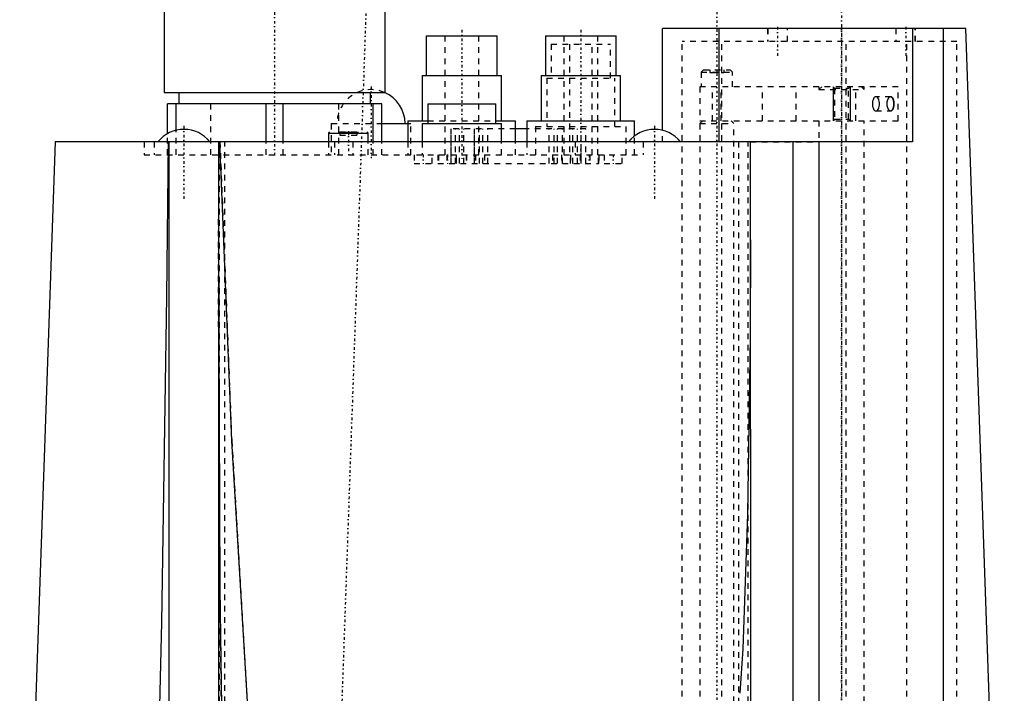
# Model space of a CAD drawing. Extents: x -209 to 254, y -3 to 543.
# Tile 3 of 4: x 80 to 254, y 241 to 360. Entities that reach past the tile are written whole.
import ezdxf

# ---------------------------------------------------------------- set-up
doc = ezdxf.new("R2010")
doc.units = 0
doc.linetypes.add('CENTER', pattern=[1.5, 0.45, -0.5, 0.05, -0.5])
doc.linetypes.add('DASHED', pattern=[2, 1, -1])
for name, color, linetype in [('AM_0', 7, 'CONTINUOUS'), ('AM_10', 7, 'CONTINUOUS'), ('AM_3', 7, 'DASHED'), ('AM_7', 7, 'CENTER')]:
    doc.layers.add(name, color=color, linetype=linetype)

msp = doc.modelspace()

# ---------------------------------------------------------------- linework, layer by layer
at = {"layer": 'AM_0', "color": 7, "linetype": 'CONTINUOUS'}
for p, q in [((105.5, 364), (105.5, 347)), ((144.5, 347), (144.5, 364)), ((193.4, 340.33), (193.4, 358.3)), ((246.9, 358.3), (193.4, 358.3)), ((203.4, 338.3), (203.4, 358.3)), ((237.48, 358.3), (237.48, 338.3)), ((242.98, 157.5), (242.98, 358.3)), ((253.7, 163.5), (246.9, 358.3)), ((151.75, 357), (151.75, 350)), ((151.75, 357), (164.25, 357)), ((164.25, 350), (164.25, 357)), ((172.75, 357), (172.75, 350)), ((172.75, 357), (185.25, 357)), ((185.25, 350), (185.25, 357)), ((151, 350), (151, 342)), ((151, 350), (165, 350)), ((165, 342), (165, 350)), ((172, 350), (172, 342)), ((172, 350), (186, 350)), ((186, 342), (186, 350)), ((105.5, 347), (144.5, 347)), ((108.1, 347), (108.1, 345)), ((141.9, 345), (141.9, 347)), ((106.1, 339.74), (106.1, 345)), ((143.9, 345), (106.1, 345)), ((107.62, 340.34), (107.62, 345)), ((123.48, 338.3), (123.48, 345)), ((126.52, 338.3), (126.52, 345)), ((142.38, 338.3), (142.38, 345)), ((143.9, 338.3), (143.9, 345)), ((152, 345), (152, 341.5)), ((152, 345), (164, 345)), ((164, 341.5), (164, 345)), ((143.9, 341.5), (148.5, 341.5)), ((148.5, 342), (148.5, 338.3)), ((148.5, 342), (152, 342)), ((151, 341.5), (151, 338.3)), ((151, 341.5), (165, 341.5)), ((164, 342), (167.5, 342)), ((165, 338.3), (165, 341.5)), ((167.5, 338.3), (167.5, 342)), ((169.5, 340.6), (167.5, 340.6)), ((169.5, 342), (169.5, 338.3)), ((169.5, 342), (188.5, 342)), ((188.5, 339.35), (188.5, 342)), ((134.5, 339.8), (134.5, 338.3)), ((134.5, 339.8), (141.5, 339.8)), ((136.22, 340), (139.78, 340)), ((141.5, 338.3), (141.5, 339.8)), ((86.28, 338.3), (80.03, 159.38)), ((237.48, 338.3), (86.28, 338.3)), ((106.4, 169.5), (106.4, 338.3)), ((115.11, 338.3), (115.1, 169.5)), ((209, 169.5), (208.94, 338.3)), ((216.47, 169.5), (216.47, 338.3)), ((221, 338.3), (221, 169.5))]:
    msp.add_line(p, q, dxfattribs=at)
for points in [[(102.64, 169.5, 0), (103.77, 197.21, 0), (105.11, 253.57, 0), (105.99, 311.02, 0), (106.28, 338.3, 0)], [(120.42, 235.67, 0), (117.43, 285.61, 0), (115.36, 338.3, 0)], [(115.1, 325.13, 0), (115.13, 303.67, 0), (115.36, 259.6, 0), (115.66, 234.54, 0)], [(207.1, 241.07, 0), (207.63, 248.89, 0), (208.48, 272.66, 0), (208.94, 304, 0), (209, 321, 0)]]:
    msp.add_polyline3d(points, dxfattribs=at)
for centre, radius, start, end in [((142, 341.5), 6, 0, 66.4435), ((109, 334.6), 5.9, 38.8379, 141.1621), ((192, 334.6), 5.9, 38.8379, 141.1621), ((134.7, 339.8), 0.2, 90, 180), ((141.3, 339.8), 0.2, 0, 90)]:
    msp.add_arc(centre, radius, start, end, dxfattribs=at)
at = {"layer": 'AM_10', "color": 7, "linetype": 'CONTINUOUS'}
for p, q in [((223.5, 348), (223.5, 342)), ((226.5, 348), (226.5, 342))]:
    msp.add_line(p, q, dxfattribs=at)
at = {"layer": 'AM_3', "color": 6, "linetype": 'DASHED'}
for p, q in [((211.94, 358.3), (211.94, 356)), ((212, 358.3), (212, 356)), ((215.44, 356), (215.44, 358.3)), ((234.56, 358.3), (234.56, 356)), ((238, 356), (238, 358.3)), ((238.06, 356), (238.06, 358.3)), ((155, 357), (155, 336)), ((161, 336), (161, 357)), ((176, 357), (176, 336)), ((182, 336), (182, 357)), ((173.75, 355.5), (173.75, 349.5)), ((173.75, 355.5), (184.25, 355.5)), ((177, 355.5), (177, 336)), ((181, 336), (181, 355.5)), ((184.25, 349.5), (184.25, 355.5)), ((196.9, 182.5), (196.9, 356)), ((245.3, 356), (196.9, 356)), ((203.9, 182.5), (203.9, 356)), ((225.8, 182.5), (225.8, 356)), ((236.52, 182.5), (236.52, 356)), ((245.3, 182.5), (245.3, 356)), ((200.65, 351), (200.25, 350.6)), ((200.65, 351), (205.35, 351)), ((201.75, 351), (201.75, 350.5)), ((203, 351), (203, 350.5)), ((204.25, 351), (204.25, 350.5)), ((205.75, 350.6), (205.35, 351)), ((173, 349.5), (173, 341)), ((173, 349.5), (185, 349.5)), ((185, 341), (185, 349.5)), ((200.25, 350.6), (200.25, 348)), ((200.25, 350.6), (205.75, 350.6)), ((201.75, 350.5), (204.25, 350.5)), ((205.75, 348), (205.75, 350.6)), ((200, 348), (200, 342)), ((235, 348), (200, 348)), ((202.22, 342), (202.22, 348)), ((203.76, 342), (203.76, 348)), ((211.07, 342), (211.07, 348)), ((217, 342), (217, 348)), ((221.5, 348), (221, 347.5)), ((221, 348), (221, 347.5)), ((221, 347.5), (229, 347.5)), ((223.5, 348), (223.77, 347.73)), ((223.77, 347.73), (223.77, 342.27)), ((223.77, 347.73), (226.23, 347.73)), ((226.23, 347.73), (226.5, 348)), ((226.23, 342.27), (226.23, 347.73)), ((227.53, 342), (227.53, 348)), ((229, 347.5), (228.5, 348)), ((229, 347.5), (229, 348)), ((235, 342), (235, 348)), ((233.66, 346.25), (231.06, 346.25)), ((113.7, 345), (113.7, 336)), ((136.3, 336), (136.3, 345)), ((223.77, 342.27), (223.5, 342)), ((223.77, 342.27), (226.23, 342.27)), ((226.5, 342), (226.23, 342.27)), ((231.06, 343.75), (233.66, 343.75)), ((135, 341.5), (135, 336)), ((135, 341.5), (143.9, 341.5)), ((148.5, 341.5), (149, 341.5)), ((149, 336), (149, 341.5)), ((152, 342), (164, 342)), ((156.1, 340.6), (156.1, 334.5)), ((167.5, 340.6), (156.1, 340.6)), ((156.12, 334.5), (156.12, 340.6)), ((156.92, 334.5), (156.92, 340.6)), ((157.6, 334.5), (157.6, 340.6)), ((158.4, 334.5), (158.4, 340.6)), ((160.2, 340.6), (160.2, 334.5)), ((160.23, 334.5), (160.23, 340.6)), ((161.13, 334.5), (161.13, 340.6)), ((161.7, 334.5), (161.7, 340.6)), ((162.6, 334.5), (162.6, 340.6)), ((179.9, 340.6), (169.5, 340.6)), ((171, 341), (171, 336)), ((171, 341), (187, 341)), ((173.4, 334.5), (173.4, 340.6)), ((174.3, 334.5), (174.3, 340.6)), ((174.87, 334.5), (174.87, 340.6)), ((175.77, 334.5), (175.77, 340.6)), ((175.8, 334.5), (175.8, 340.6)), ((177.6, 334.5), (177.6, 340.6)), ((178.4, 334.5), (178.4, 340.6)), ((179.08, 334.5), (179.08, 340.6)), ((179.88, 334.5), (179.88, 340.6)), ((179.9, 334.5), (179.9, 340.6)), ((187, 336), (187, 341)), ((200.5, 342), (200, 341.5)), ((200, 342), (235, 342)), ((200, 341.5), (200, 155.5)), ((200, 341.5), (206, 341.5)), ((206, 341.5), (205.5, 342)), ((206, 157.5), (206, 341.5)), ((221, 342), (221, 155.5)), ((229, 157.5), (229, 342)), ((106.1, 336), (106.1, 339.74)), ((107.62, 336), (107.62, 340.34)), ((139.5, 340), (136.5, 340)), ((136.5, 340), (136.5, 339.5)), ((136.5, 339.5), (139.5, 339.5)), ((138, 340), (138, 339.5)), ((139.5, 340), (139.5, 339.5)), ((188.5, 336), (188.5, 339.35)), ((193.4, 338.3), (193.4, 340.33)), ((102, 338.3), (102, 336)), ((103.78, 338.3), (103.78, 336)), ((115.11, 338.3), (115.36, 338.3)), ((115.3, 169.5), (115.3, 338.3)), ((116.2, 169.5), (116.2, 338.3)), ((123.48, 336), (123.48, 338.3)), ((126.52, 336), (126.52, 338.3)), ((134.5, 338.3), (134.5, 336)), ((135.58, 338.3), (135.58, 336)), ((138.8, 338.3), (138.8, 336)), ((141.5, 336), (141.5, 338.3)), ((142.38, 336), (142.38, 338.3)), ((143.9, 336), (143.9, 338.3)), ((148.5, 338.3), (148.5, 336)), ((151, 338.3), (151, 336)), ((165, 336), (165, 338.3)), ((167.5, 336), (167.5, 338.3)), ((169.5, 338.3), (169.5, 336)), ((178, 338.3), (178, 336)), ((190, 338.3), (190, 336)), ((206.8, 338.3), (206.8, 169.5)), ((208.51, 169.5), (208.51, 338.3)), ((208.94, 338.3), (221, 338.3)), ((102, 336), (190, 336)), ((149.6, 336), (149.6, 334.5)), ((152.8, 334.5), (152.8, 336)), ((153.8, 336), (153.8, 334.5)), ((153.83, 336), (153.83, 334.5)), ((153.9, 336), (153.9, 334.5)), ((155.4, 336), (155.4, 334.5)), ((155.43, 336), (155.43, 334.5)), ((157, 336), (157, 334.5)), ((157.1, 334.5), (157.1, 336)), ((158.8, 336), (158.8, 334.5)), ((158.83, 336), (158.83, 334.5)), ((160.4, 336), (160.4, 334.5)), ((160.43, 336), (160.43, 334.5)), ((162, 336), (162, 334.5)), ((174, 336), (174, 334.5)), ((175.57, 336), (175.57, 334.5)), ((175.6, 336), (175.6, 334.5)), ((177.17, 336), (177.17, 334.5)), ((177.2, 334.5), (177.2, 336)), ((178.9, 336), (178.9, 334.5)), ((179, 336), (179, 334.5)), ((180.57, 336), (180.57, 334.5)), ((180.6, 336), (180.6, 334.5)), ((182.1, 334.5), (182.1, 336)), ((182.17, 336), (182.17, 334.5)), ((182.2, 334.5), (182.2, 336)), ((183.1, 336), (183.1, 334.5)), ((186.3, 334.5), (186.3, 336)), ((149.6, 334.5), (152.8, 334.5)), ((153.8, 334.5), (182.2, 334.5)), ((183.1, 334.5), (186.3, 334.5))]:
    msp.add_line(p, q, dxfattribs=at)
msp.add_lwpolyline([(231.06, 343.75), (231.18, 343.77), (231.3, 343.85), (231.41, 343.96), (231.5, 344.12), (231.58, 344.31), (231.64, 344.52), (231.68, 344.76), (231.69, 345), (231.68, 345.24), (231.64, 345.48), (231.58, 345.69), (231.5, 345.88), (231.41, 346.04), (231.3, 346.15), (231.18, 346.23), (231.06, 346.25), (230.94, 346.23), (230.82, 346.15), (230.71, 346.04), (230.62, 345.88), (230.54, 345.69), (230.48, 345.48), (230.45, 345.24), (230.44, 345), (230.45, 344.76), (230.48, 344.52), (230.54, 344.31), (230.62, 344.12), (230.71, 343.96), (230.82, 343.85), (230.94, 343.77)], close=True, dxfattribs=at)
for points in [[(233.16, 345.84, 0), (233.16, 345.83, 0), (233.15, 345.81, 0), (233.14, 345.79, 0), (233.13, 345.78, 0), (233.13, 345.77, 0), (233.12, 345.75, 0), (233.11, 345.73, 0), (233.1, 345.7, 0), (233.09, 345.68, 0), (233.08, 345.66, 0), (233.08, 345.65, 0), (233.07, 345.63, 0), (233.06, 345.61, 0), (233.06, 345.59, 0), (233.05, 345.56, 0), (233.04, 345.54, 0), (233.03, 345.51, 0), (233.03, 345.5, 0), (233.03, 345.49, 0), (233.02, 345.46, 0), (233.01, 345.43, 0), (233.01, 345.42, 0)], [(233.66, 346.25, 0), (233.65, 346.25, 0), (233.62, 346.25, 0), (233.59, 346.24, 0), (233.57, 346.24, 0), (233.56, 346.23, 0), (233.53, 346.22, 0), (233.5, 346.21, 0), (233.47, 346.19, 0), (233.44, 346.18, 0), (233.41, 346.15, 0), (233.4, 346.14, 0), (233.38, 346.13, 0), (233.35, 346.1, 0), (233.32, 346.08, 0), (233.3, 346.04, 0), (233.27, 346.01, 0), (233.24, 345.98, 0), (233.23, 345.96, 0), (233.22, 345.94, 0), (233.19, 345.9, 0), (233.17, 345.86, 0), (233.16, 345.84, 0)], [(233.66, 343.75, 0), (233.67, 343.75, 0), (233.69, 343.75, 0), (233.7, 343.75, 0), (233.71, 343.75, 0), (233.72, 343.76, 0), (233.74, 343.76, 0), (233.76, 343.77, 0), (233.77, 343.77, 0), (233.79, 343.78, 0), (233.81, 343.79, 0), (233.82, 343.79, 0), (233.82, 343.8, 0), (233.84, 343.81, 0), (233.86, 343.82, 0), (233.87, 343.83, 0), (233.89, 343.85, 0), (233.91, 343.86, 0), (233.91, 343.87, 0), (233.92, 343.88, 0), (233.94, 343.89, 0), (233.95, 343.91, 0), (233.96, 343.92, 0), (233.96, 343.93, 0), (233.98, 343.95, 0), (233.99, 343.97, 0), (234, 343.98, 0), (234, 343.99, 0), (234.02, 344.01, 0), (234.03, 344.03, 0), (234.04, 344.06, 0), (234.05, 344.08, 0), (234.06, 344.1, 0), (234.07, 344.12, 0), (234.07, 344.13, 0), (234.08, 344.15, 0), (234.09, 344.18, 0), (234.1, 344.21, 0), (234.11, 344.24, 0), (234.12, 344.27, 0), (234.13, 344.28, 0), (234.13, 344.29, 0), (234.14, 344.33, 0), (234.15, 344.36, 0), (234.15, 344.39, 0), (234.16, 344.42, 0), (234.17, 344.45, 0), (234.17, 344.47, 0), (234.17, 344.49, 0), (234.18, 344.52, 0), (234.19, 344.56, 0), (234.19, 344.59, 0), (234.19, 344.63, 0), (234.2, 344.66, 0), (234.2, 344.68, 0), (234.2, 344.7, 0), (234.21, 344.73, 0), (234.21, 344.77, 0), (234.21, 344.8, 0), (234.21, 344.84, 0), (234.21, 344.88, 0), (234.22, 344.89, 0), (234.22, 344.91, 0), (234.22, 344.95, 0), (234.22, 344.98, 0), (234.22, 345, 0), (234.22, 345.02, 0), (234.22, 345.05, 0), (234.22, 345.09, 0), (234.22, 345.11, 0), (234.21, 345.12, 0), (234.21, 345.16, 0), (234.21, 345.2, 0), (234.21, 345.23, 0), (234.21, 345.27, 0), (234.2, 345.3, 0), (234.2, 345.32, 0), (234.2, 345.34, 0), (234.19, 345.37, 0), (234.19, 345.41, 0), (234.19, 345.44, 0), (234.18, 345.48, 0), (234.17, 345.51, 0), (234.17, 345.53, 0), (234.17, 345.55, 0), (234.16, 345.58, 0), (234.15, 345.61, 0), (234.15, 345.64, 0), (234.14, 345.67, 0), (234.13, 345.71, 0), (234.13, 345.72, 0), (234.12, 345.73, 0), (234.11, 345.76, 0), (234.1, 345.79, 0), (234.09, 345.82, 0), (234.08, 345.85, 0), (234.07, 345.87, 0), (234.07, 345.88, 0), (234.06, 345.9, 0), (234.05, 345.92, 0), (234.04, 345.94, 0), (234.03, 345.97, 0), (234.02, 345.99, 0), (234, 346.01, 0), (234, 346.02, 0), (233.99, 346.03, 0), (233.98, 346.05, 0), (233.96, 346.07, 0), (233.96, 346.08, 0), (233.95, 346.09, 0), (233.94, 346.11, 0), (233.92, 346.12, 0), (233.91, 346.13, 0), (233.91, 346.14, 0), (233.89, 346.15, 0), (233.87, 346.17, 0), (233.86, 346.18, 0), (233.84, 346.19, 0), (233.82, 346.2, 0), (233.82, 346.21, 0), (233.81, 346.21, 0), (233.79, 346.22, 0), (233.77, 346.23, 0), (233.76, 346.23, 0), (233.74, 346.24, 0), (233.72, 346.24, 0), (233.71, 346.25, 0), (233.7, 346.25, 0), (233.69, 346.25, 0), (233.67, 346.25, 0), (233.66, 346.25, 0)], [(233.66, 346.25, 0), (233.66, 346.25, 0), (233.67, 346.25, 0), (233.68, 346.25, 0), (233.69, 346.25, 0), (233.69, 346.25, 0), (233.7, 346.25, 0), (233.71, 346.25, 0), (233.72, 346.24, 0), (233.73, 346.24, 0), (233.73, 346.24, 0), (233.74, 346.24, 0), (233.74, 346.24, 0), (233.75, 346.24, 0), (233.76, 346.23, 0), (233.77, 346.23, 0), (233.78, 346.23, 0), (233.79, 346.22, 0), (233.79, 346.22, 0), (233.8, 346.22, 0), (233.8, 346.21, 0), (233.81, 346.21, 0), (233.82, 346.21, 0), (233.82, 346.21, 0), (233.83, 346.2, 0), (233.84, 346.2, 0), (233.84, 346.19, 0), (233.85, 346.19, 0), (233.85, 346.18, 0), (233.86, 346.18, 0), (233.87, 346.17, 0), (233.88, 346.17, 0), (233.89, 346.16, 0), (233.89, 346.15, 0), (233.89, 346.15, 0), (233.9, 346.14, 0), (233.91, 346.14, 0), (233.92, 346.13, 0), (233.92, 346.12, 0), (233.93, 346.11, 0), (233.94, 346.11, 0), (233.94, 346.1, 0), (233.95, 346.09, 0), (233.95, 346.09, 0), (233.96, 346.08, 0), (233.97, 346.07, 0), (233.97, 346.06, 0), (233.98, 346.05, 0), (233.98, 346.05, 0), (233.99, 346.04, 0), (233.99, 346.03, 0), (234, 346.02, 0), (234.01, 346.01, 0), (234.01, 345.99, 0), (234.02, 345.99, 0), (234.02, 345.98, 0), (234.03, 345.97, 0), (234.03, 345.96, 0), (234.04, 345.95, 0), (234.04, 345.94, 0), (234.05, 345.93, 0), (234.05, 345.92, 0), (234.05, 345.91, 0), (234.06, 345.9, 0), (234.07, 345.89, 0), (234.07, 345.88, 0), (234.07, 345.88, 0), (234.08, 345.87, 0), (234.08, 345.85, 0), (234.08, 345.85, 0), (234.09, 345.84, 0), (234.09, 345.83, 0), (234.1, 345.81, 0), (234.1, 345.8, 0), (234.11, 345.79, 0), (234.11, 345.77, 0), (234.11, 345.76, 0), (234.11, 345.76, 0), (234.12, 345.74, 0), (234.12, 345.73, 0), (234.13, 345.71, 0), (234.13, 345.7, 0), (234.14, 345.68, 0), (234.14, 345.67, 0), (234.14, 345.67, 0), (234.14, 345.65, 0), (234.15, 345.64, 0), (234.15, 345.62, 0), (234.16, 345.6, 0), (234.16, 345.59, 0), (234.16, 345.58, 0), (234.16, 345.57, 0), (234.17, 345.55, 0), (234.17, 345.54, 0), (234.17, 345.52, 0), (234.18, 345.5, 0), (234.18, 345.49, 0), (234.18, 345.48, 0), (234.18, 345.47, 0), (234.18, 345.45, 0), (234.19, 345.44, 0), (234.19, 345.42, 0), (234.19, 345.4, 0), (234.19, 345.38, 0), (234.19, 345.37, 0), (234.2, 345.37, 0), (234.2, 345.35, 0), (234.2, 345.33, 0), (234.2, 345.32, 0), (234.2, 345.31, 0), (234.2, 345.29, 0), (234.21, 345.28, 0), (234.21, 345.27, 0), (234.21, 345.26, 0), (234.21, 345.24, 0), (234.21, 345.22, 0), (234.21, 345.2, 0), (234.21, 345.19, 0), (234.21, 345.17, 0), (234.21, 345.16, 0), (234.21, 345.15, 0), (234.21, 345.13, 0), (234.22, 345.11, 0), (234.22, 345.1, 0), (234.22, 345.08, 0), (234.22, 345.06, 0), (234.22, 345.05, 0), (234.22, 345.04, 0), (234.22, 345.03, 0), (234.22, 345.01, 0), (234.22, 345, 0)], [(233.01, 345.42, 0), (233.01, 345.41, 0), (233, 345.39, 0), (233, 345.36, 0), (233, 345.35, 0), (233, 345.34, 0), (232.99, 345.32, 0), (232.99, 345.29, 0), (232.99, 345.27, 0), (232.98, 345.25, 0), (232.98, 345.22, 0), (232.98, 345.21, 0), (232.98, 345.2, 0), (232.97, 345.17, 0), (232.97, 345.15, 0), (232.97, 345.13, 0), (232.97, 345.1, 0), (232.97, 345.08, 0), (232.97, 345.07, 0), (232.97, 345.06, 0), (232.97, 345.03, 0), (232.97, 345.01, 0), (232.97, 345, 0)], [(232.97, 345, 0), (232.97, 344.99, 0), (232.97, 344.97, 0), (232.97, 344.96, 0), (232.97, 344.95, 0), (232.97, 344.94, 0), (232.97, 344.92, 0), (232.97, 344.9, 0), (232.97, 344.89, 0), (232.97, 344.87, 0), (232.97, 344.85, 0), (232.97, 344.84, 0), (232.97, 344.83, 0), (232.98, 344.81, 0), (232.98, 344.8, 0), (232.98, 344.78, 0), (232.98, 344.76, 0), (232.98, 344.74, 0), (232.98, 344.73, 0), (232.99, 344.72, 0), (232.99, 344.71, 0), (232.99, 344.69, 0), (232.99, 344.68, 0), (232.99, 344.67, 0), (233, 344.65, 0), (233, 344.63, 0), (233, 344.63, 0), (233, 344.62, 0), (233.01, 344.6, 0), (233.01, 344.58, 0), (233.01, 344.56, 0), (233.02, 344.55, 0), (233.02, 344.53, 0), (233.02, 344.52, 0), (233.03, 344.51, 0), (233.03, 344.5, 0), (233.04, 344.48, 0), (233.04, 344.46, 0), (233.05, 344.45, 0), (233.05, 344.43, 0), (233.05, 344.42, 0), (233.06, 344.41, 0), (233.06, 344.4, 0), (233.07, 344.38, 0), (233.07, 344.36, 0), (233.08, 344.35, 0), (233.08, 344.33, 0), (233.09, 344.33, 0), (233.09, 344.32, 0), (233.09, 344.3, 0), (233.1, 344.29, 0), (233.11, 344.27, 0), (233.11, 344.26, 0), (233.12, 344.24, 0), (233.12, 344.24, 0), (233.13, 344.23, 0), (233.13, 344.21, 0), (233.14, 344.2, 0), (233.15, 344.19, 0), (233.15, 344.17, 0), (233.16, 344.16, 0), (233.16, 344.15, 0), (233.17, 344.15, 0), (233.17, 344.13, 0), (233.18, 344.12, 0), (233.18, 344.12, 0), (233.19, 344.11, 0), (233.2, 344.1, 0), (233.2, 344.09, 0), (233.21, 344.08, 0), (233.21, 344.07, 0), (233.22, 344.06, 0), (233.23, 344.05, 0), (233.23, 344.04, 0), (233.24, 344.03, 0), (233.25, 344.02, 0), (233.25, 344.01, 0), (233.26, 344.01, 0), (233.27, 343.99, 0), (233.27, 343.98, 0), (233.28, 343.97, 0), (233.29, 343.96, 0), (233.3, 343.95, 0), (233.3, 343.95, 0), (233.31, 343.94, 0), (233.32, 343.93, 0), (233.32, 343.92, 0), (233.33, 343.91, 0), (233.34, 343.91, 0), (233.35, 343.9, 0), (233.36, 343.89, 0), (233.36, 343.89, 0), (233.37, 343.88, 0), (233.38, 343.87, 0), (233.39, 343.86, 0), (233.4, 343.86, 0), (233.41, 343.85, 0), (233.41, 343.85, 0), (233.42, 343.84, 0), (233.42, 343.83, 0), (233.43, 343.83, 0), (233.44, 343.82, 0), (233.45, 343.82, 0), (233.46, 343.81, 0), (233.47, 343.81, 0), (233.47, 343.8, 0), (233.48, 343.8, 0), (233.49, 343.79, 0), (233.5, 343.79, 0), (233.5, 343.79, 0), (233.51, 343.79, 0), (233.52, 343.78, 0), (233.52, 343.78, 0), (233.53, 343.78, 0), (233.54, 343.77, 0), (233.55, 343.77, 0), (233.56, 343.77, 0), (233.57, 343.76, 0), (233.57, 343.76, 0), (233.58, 343.76, 0), (233.58, 343.76, 0), (233.59, 343.76, 0), (233.6, 343.76, 0), (233.61, 343.75, 0), (233.62, 343.75, 0), (233.63, 343.75, 0), (233.63, 343.75, 0), (233.64, 343.75, 0), (233.65, 343.75, 0), (233.66, 343.75, 0), (233.66, 343.75, 0)], [(234.22, 345, 0), (234.22, 344.99, 0), (234.22, 344.97, 0), (234.22, 344.96, 0), (234.22, 344.95, 0), (234.22, 344.94, 0), (234.22, 344.92, 0), (234.22, 344.9, 0), (234.22, 344.89, 0), (234.21, 344.87, 0), (234.21, 344.85, 0), (234.21, 344.84, 0), (234.21, 344.83, 0), (234.21, 344.81, 0), (234.21, 344.8, 0), (234.21, 344.78, 0), (234.21, 344.76, 0), (234.21, 344.74, 0), (234.21, 344.73, 0), (234.21, 344.72, 0), (234.2, 344.71, 0), (234.2, 344.69, 0), (234.2, 344.68, 0), (234.2, 344.67, 0), (234.2, 344.65, 0), (234.2, 344.63, 0), (234.19, 344.63, 0), (234.19, 344.62, 0), (234.19, 344.6, 0), (234.19, 344.58, 0), (234.19, 344.56, 0), (234.18, 344.55, 0), (234.18, 344.53, 0), (234.18, 344.52, 0), (234.18, 344.51, 0), (234.18, 344.5, 0), (234.17, 344.48, 0), (234.17, 344.46, 0), (234.17, 344.45, 0), (234.16, 344.43, 0), (234.16, 344.42, 0), (234.16, 344.41, 0), (234.16, 344.4, 0), (234.15, 344.38, 0), (234.15, 344.36, 0), (234.14, 344.35, 0), (234.14, 344.33, 0), (234.14, 344.33, 0), (234.14, 344.32, 0), (234.13, 344.3, 0), (234.13, 344.29, 0), (234.12, 344.27, 0), (234.12, 344.26, 0), (234.11, 344.24, 0), (234.11, 344.24, 0), (234.11, 344.23, 0), (234.11, 344.21, 0), (234.1, 344.2, 0), (234.1, 344.19, 0), (234.09, 344.17, 0), (234.09, 344.16, 0), (234.08, 344.15, 0), (234.08, 344.15, 0), (234.08, 344.13, 0), (234.07, 344.12, 0), (234.07, 344.12, 0), (234.07, 344.11, 0), (234.06, 344.1, 0), (234.05, 344.09, 0), (234.05, 344.08, 0), (234.05, 344.07, 0), (234.04, 344.06, 0), (234.04, 344.05, 0), (234.03, 344.04, 0), (234.03, 344.03, 0), (234.02, 344.02, 0), (234.02, 344.01, 0), (234.01, 344.01, 0), (234.01, 343.99, 0), (234, 343.98, 0), (233.99, 343.97, 0), (233.99, 343.96, 0), (233.98, 343.95, 0), (233.98, 343.95, 0), (233.97, 343.94, 0), (233.97, 343.93, 0), (233.96, 343.92, 0), (233.95, 343.91, 0), (233.95, 343.91, 0), (233.94, 343.9, 0), (233.94, 343.89, 0), (233.93, 343.89, 0), (233.92, 343.88, 0), (233.92, 343.87, 0), (233.91, 343.86, 0), (233.9, 343.86, 0), (233.89, 343.85, 0), (233.89, 343.85, 0), (233.89, 343.84, 0), (233.88, 343.83, 0), (233.87, 343.83, 0), (233.86, 343.82, 0), (233.85, 343.82, 0), (233.85, 343.81, 0), (233.84, 343.81, 0), (233.84, 343.8, 0), (233.83, 343.8, 0), (233.82, 343.79, 0), (233.82, 343.79, 0), (233.81, 343.79, 0), (233.8, 343.79, 0), (233.8, 343.78, 0), (233.79, 343.78, 0), (233.79, 343.78, 0), (233.78, 343.77, 0), (233.77, 343.77, 0), (233.76, 343.77, 0), (233.75, 343.76, 0), (233.74, 343.76, 0), (233.74, 343.76, 0), (233.73, 343.76, 0), (233.73, 343.76, 0), (233.72, 343.76, 0), (233.71, 343.75, 0), (233.7, 343.75, 0), (233.69, 343.75, 0), (233.69, 343.75, 0), (233.68, 343.75, 0), (233.67, 343.75, 0), (233.66, 343.75, 0), (233.66, 343.75, 0)], [(115.36, 338.3, 0), (117.43, 285.61, 0), (120.42, 235.67, 0)], [(115.66, 234.54, 0), (115.36, 259.6, 0), (115.13, 303.67, 0), (115.1, 325.13, 0)]]:
    msp.add_polyline3d(points, dxfattribs=at)
msp.add_arc((142, 341.5), 6, 66.4435, 180, dxfattribs=at)
at = {"layer": 'AM_7', "color": 4, "linetype": 'CENTER'}
for p, q in [((125, 395.25), (125, 335.55)), ((141.37, 368.69), (133.64, 147.08)), ((225, 368.34), (225, 147.46)), ((203, 361.25), (203, 135.75)), ((158, 358.05), (158, 334.95)), ((179, 358.05), (179, 334.95)), ((213.69, 358.55), (213.69, 353.05)), ((225, 358.75), (225, 122.25)), ((236.31, 358.55), (236.31, 353.05)), ((142, 348.07), (142, 335.43)), ((109, 341.09), (109, 328.11)), ((192, 341.09), (192, 328.11)), ((138, 340.2), (138, 335.8)), ((151.2, 336.07), (151.2, 334.43)), ((155.5, 336.07), (155.5, 334.43)), ((180.5, 336.07), (180.5, 334.43)), ((184.7, 336.07), (184.7, 334.43))]:
    msp.add_line(p, q, dxfattribs=at)

doc.saveas('drawing.dxf')
